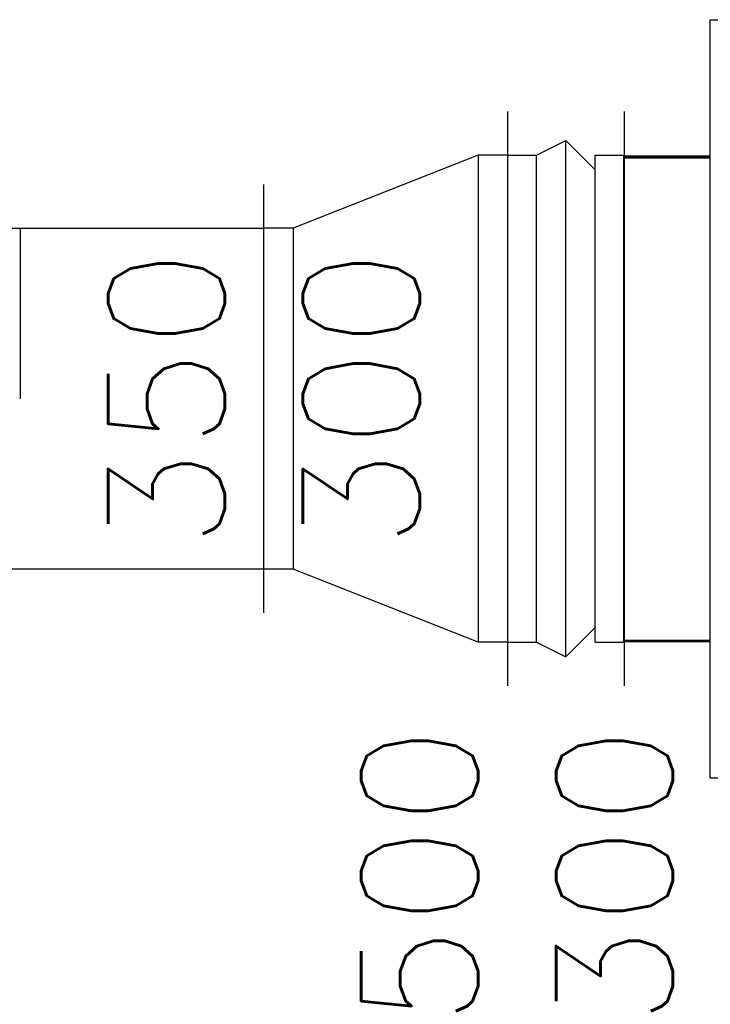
# Model space of a CAD drawing. Header units: millimetres. Extents: x 295542 to 440356, y 17772 to 133669.
# Tile 38 of 73: x 305833 to 306542, y 56115 to 57126. Entities that reach past the tile are written whole.
import ezdxf

# ---------------------------------------------------------------- set-up
doc = ezdxf.new("R2010")
doc.units = ezdxf.units.MM
for name, color, linetype in [('0_centrale', 130, 'Continuous'), ('FLUID-N2', 7, 'Continuous'), ('FLUID-N2-120-DIM', 7, 'Continuous')]:
    doc.layers.add(name, color=color, linetype=linetype)
doc.styles.add('FDBES', font='simplex.shx')

# ---------------------------------------------------------------- blocks, each defined once
blk = doc.blocks.new('*U133')
at = {"color": 160, "linetype": 'Continuous', "lineweight": -2}
for p, q in [((-60, 295), (-60, -295)), ((60, 295), (60, -295))]:
    blk.add_line(p, q, dxfattribs=at)
at = {"color": 0, "linetype": 'ByBlock', "lineweight": -2}
for p, q in [((-30, 250), (0, 265)), ((0, 265), (30, 235)), ((-60, 250), (-30, 250)), ((-30, -250), (-30, 250)), ((30, 250), (60, 250)), ((30, -250), (30, 250)), ((0, -265), (30, -235)), ((-60, -250), (-30, -250)), ((-30, -250), (0, -265)), ((30, -250), (60, -250))]:
    blk.add_line(p, q, dxfattribs=at)
at = {"color": 5, "linetype": 'Continuous', "lineweight": -3}
blk.add_line((0, -265), (0, 265), dxfattribs=at)
blk = doc.blocks.new('*U134')
at = {"color": 0, "linetype": 'ByBlock', "lineweight": -2}
for p, q in [((-125, 250), (-95, 250)), ((-95, 250), (95, 175)), ((-95, 250), (-95, -250)), ((95, 175), (125, 175)), ((95, 175), (95, -175)), ((-95, -250), (95, -175)), ((95, -175), (125, -175)), ((-125, -250), (-95, -250))]:
    blk.add_line(p, q, dxfattribs=at)
at = {"color": 160, "linetype": 'Continuous', "lineweight": -2}
blk.add_line((125, -220), (125, 220), dxfattribs=at)
blk = doc.blocks.new('*U135')
at = {"color": 160, "linetype": 'Continuous', "lineweight": -2}
blk.add_line((500, -220), (500, 220), dxfattribs=at)
at = {"color": 0, "linetype": 'ByBlock', "lineweight": -2}
for p, q in [((500, 175), (-500, 175)), ((-500, -175), (500, -175))]:
    blk.add_line(p, q, dxfattribs=at)
at = {"color": 5, "linetype": 'Continuous', "lineweight": -3}
for p, q in [((-250, 0), (-250, 175)), ((250, 0), (250, 175)), ((0, 0), (0, -175))]:
    blk.add_line(p, q, dxfattribs=at)

msp = doc.modelspace()

# ---------------------------------------------------------------- linework, layer by layer
at = {"layer": '0_centrale'}
for p, q in [((306542.316, 56347.662), (306542.316, 57126.262)), ((306542.316, 57126.262), (306554.916, 57126.262)), ((306453.716, 56487.228), (306453.716, 56986.528)), ((306453.716, 56986.528), (306542.316, 56986.528)), ((306453.716, 56985.828), (306542.316, 56985.828)), ((306453.716, 56984.428), (306542.316, 56984.428)), ((306542.316, 56488.628), (306453.716, 56488.628)), ((306542.316, 56487.228), (306453.716, 56487.228)), ((306542.316, 56347.662), (306554.916, 56347.662))]:
    msp.add_line(p, q, dxfattribs=at)

# ---------------------------------------------------------------- block references
at = {"layer": 'FLUID-N2', "color": 160, "linetype": 'Continuous', "rotation": 360}
msp.add_blockref('*U133', (306394.027, 56737.045, 3482.965), dxfattribs=at)
at = {"layer": 'FLUID-N2', "color": 160, "linetype": 'Continuous', "extrusion": (-1.22465e-16, 0, -1)}
for name, p in [('*U134', (-306209.027, 56737.045, -3482.965)), ('*U135', (-305584.027, 56737.045, -3482.965))]:
    msp.add_blockref(name, p, dxfattribs=at)

# ---------------------------------------------------------------- texts
at = {"layer": 'FLUID-N2-120-DIM', "color": 3, "char_height": 120, "attachment_point": 5, "rotation": 90, "style": 'FDBES'}
for s, insert in [('350\\P300', (306084.027, 56737.045, 3482.965)), ('500\\P300', (306344.027, 56247.045, 3482.965))]:
    msp.add_mtext(s, dxfattribs=dict(at, insert=insert))

doc.saveas('drawing.dxf')
